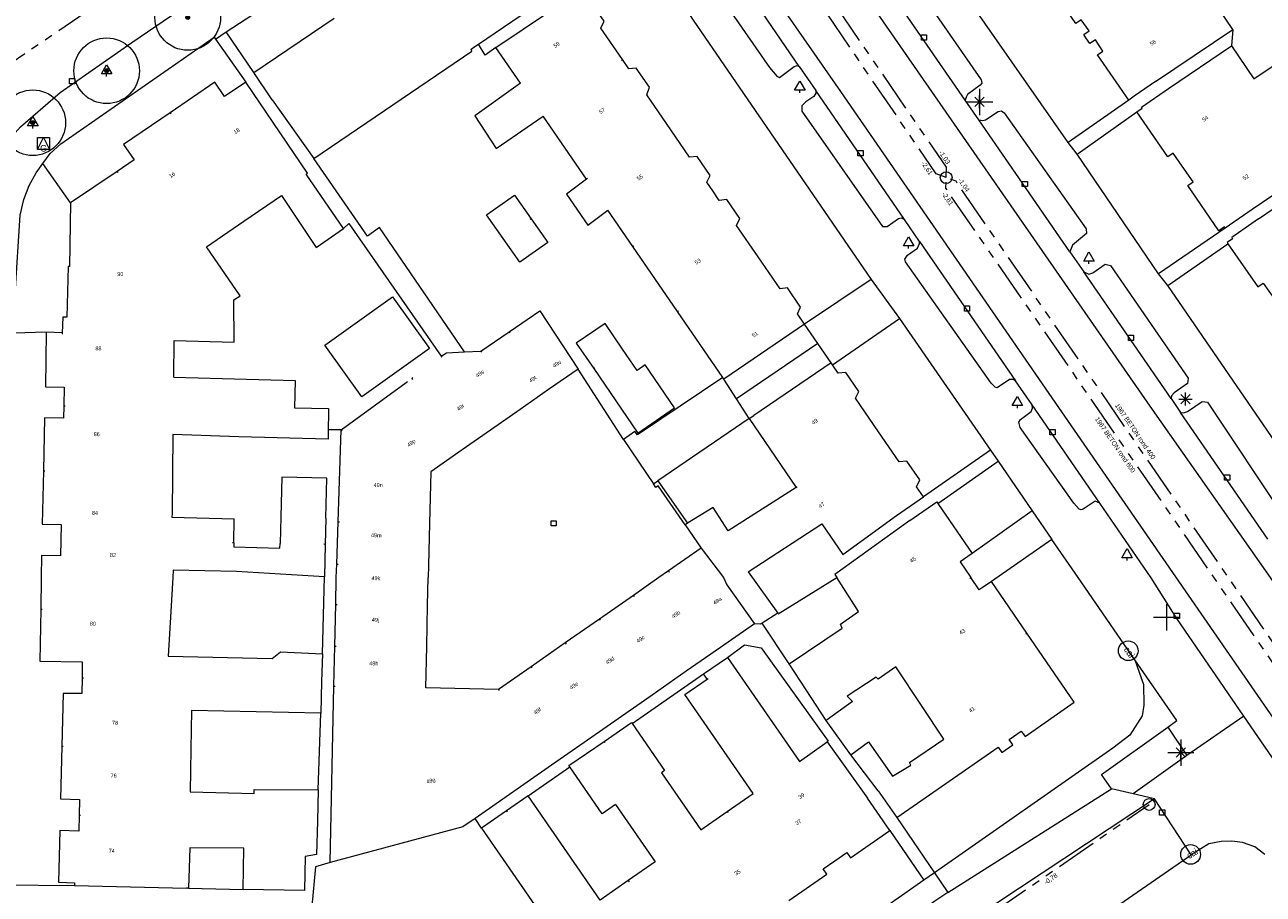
# Model space of a CAD drawing. Header units: millimetres. Extents: x 812 to 183790, y 13 to 580968.
# Tile 254 of 256: x 182790 to 182884, y 580476 to 580542. Entities that reach past the tile are written whole.
import ezdxf

# ---------------------------------------------------------------- set-up
doc = ezdxf.new("R2010")
doc.units = ezdxf.units.MM
doc.header["$LTSCALE"] = 5
for name, pattern in [('DGN1', [336.0003, 0, -336.0003]), ('DGN3', [672.0006, 448.0004, -224.0002]), ('PHANTOM2', [1.25, 0.625, -0.125, 0.125, -0.125, 0.125, -0.125])]:
    doc.linetypes.add(name, pattern=pattern)
for name, color, linetype, lineweight in [('000 BOB begin', 252, 'Continuous', 13), ('000 BOB eind', 252, 'Continuous', 13), ('000 Specificaties_S', 252, 'Continuous', 13), ('046 GEMENGD STELSEL', 252, 'PHANTOM2', 0), ('beheer openbare ruimte wegbeheer', 252, 'Continuous', 9), ('boom', 252, 'Continuous', 9), ('cai-kast', 252, 'Continuous', 9), ('gasput', 252, 'Continuous', 9), ('gebouw op maaiveld onder overbouw', 252, 'Continuous', 9), ('Hek overige scheiding', 252, 'Continuous', 9), ('hoofdgebouw', 252, 'Continuous', 9), ('huisnummerreeks BGT', 252, 'Continuous', 9), ('inspectie- rioolput', 252, 'Continuous', 9), ('kant muur breder dan 30cm', 252, 'Continuous', 9), ('kant verharding', 252, 'Continuous', 9), ('kolk', 252, 'Continuous', 9), ('lichtmast', 252, 'Continuous', 9), ('overbouw', 252, 'Continuous', 9), ('sluitlijn', 252, 'DGN3', 9), ('verkeersbord', 252, 'Continuous', 9)]:
    doc.layers.add(name, color=color, linetype=linetype, lineweight=lineweight)
for name, color, linetype, lineweight, true_color in [('dakrand', 1, 'Continuous', 0, 0xff0000), ('dakrand bijgebouw', 1, 'Continuous', 0, 0xff0000), ('scheidingsmuur', 1, 'DGN1', 13, 0xff0000)]:
    doc.layers.add(name, color=color, linetype=linetype, lineweight=lineweight, true_color=true_color)
doc.styles.add('Arial Narrow', font='Arial Narrow.shx')
doc.styles.add('Styledgn000', font='dgn000.shx')

# ---------------------------------------------------------------- blocks, each defined once
blk = doc.blocks.new('CAITR101')
at = {"layer": 'cai-kast', "color": 251, "linetype": 'Continuous', "lineweight": 0, "true_color": 0x696969}
blk.add_circle((0.02, 0.012), 0.75, dxfattribs=at)
at = {"layer": 'cai-kast', "color": 251, "linetype": 'Continuous', "lineweight": 0, "true_color": 0x696969, "insert": (0.136, 0.085), "char_height": 0.5, "attachment_point": 5, "rotation": 31.85227, "line_spacing_factor": 0.8, "style": 'Styledgn000'}
blk.add_mtext('{\\C251;cai}', dxfattribs=at)
blk = doc.blocks.new('BOOM1011')
at = {"layer": 'boom', "color": 251, "linetype": 'Continuous', "lineweight": 0, "true_color": 0x696969}
blk.add_line((0, -0.433), (0, -0.233), dxfattribs=at)
at = {"layer": 'boom', "color": 251, "linetype": 'Continuous', "lineweight": 0, "true_color": 0x696969, "flags": 128}
blk.add_lwpolyline([(-0.4, -0.233), (0, 0.467), (0.4, -0.233), (-0.4, -0.233)], dxfattribs=at)
blk = doc.blocks.new('BOOM1112')
at = {"layer": 'boom', "color": 251, "linetype": 'Continuous', "lineweight": 0, "true_color": 0x696969}
blk.add_line((0, -0.433), (0, -0.233), dxfattribs=at)
at = {"layer": 'boom', "color": 251, "linetype": 'Continuous', "lineweight": 0, "true_color": 0x696969, "flags": 128}
blk.add_lwpolyline([(-0.4, -0.233), (0, 0.467), (0.4, -0.233), (-0.4, -0.233)], dxfattribs=at)
blk = doc.blocks.new('BOOM1461')
at = {"layer": 'boom', "color": 251, "linetype": 'Continuous', "lineweight": 0, "true_color": 0x696969}
blk.add_line((0, -0.433), (0, -0.233), dxfattribs=at)
at = {"layer": 'boom', "color": 251, "linetype": 'Continuous', "lineweight": 0, "true_color": 0x696969, "flags": 128}
blk.add_lwpolyline([(-0.4, -0.233), (0, 0.467), (0.4, -0.233), (-0.4, -0.233)], dxfattribs=at)
blk = doc.blocks.new('BOOM1466')
at = {"layer": 'boom', "color": 251, "linetype": 'Continuous', "lineweight": 0, "true_color": 0x696969}
blk.add_line((0, -0.433), (0, -0.233), dxfattribs=at)
at = {"layer": 'boom', "color": 251, "linetype": 'Continuous', "lineweight": 0, "true_color": 0x696969, "flags": 128}
blk.add_lwpolyline([(-0.4, -0.233), (0, 0.467), (0.4, -0.233), (-0.4, -0.233)], dxfattribs=at)
blk = doc.blocks.new('SKOLK1850')
at = {"layer": 'kolk', "color": 251, "linetype": 'Continuous', "lineweight": 0, "true_color": 0x696969, "flags": 128}
blk.add_lwpolyline([(-0.2, 0.4), (0.2, 0.4), (0.2, 0), (-0.2, 0), (-0.2, 0.4)], dxfattribs=at)
blk = doc.blocks.new('VERKB131')
at = {"layer": 'verkeersbord', "color": 251, "linetype": 'Continuous', "lineweight": 0, "true_color": 0x696969}
for p, q in [((0, 1), (0, -1)), ((-1, 0), (1, 0))]:
    blk.add_line(p, q, dxfattribs=at)
blk = doc.blocks.new('SKOLK2302')
at = {"layer": 'kolk', "color": 251, "linetype": 'Continuous', "lineweight": 0, "true_color": 0x696969, "flags": 128}
blk.add_lwpolyline([(-0.2, 0.4), (0.2, 0.4), (0.2, 0), (-0.2, 0), (-0.2, 0.4)], dxfattribs=at)
blk = doc.blocks.new('SKOLK2499')
at = {"layer": 'kolk', "color": 251, "linetype": 'Continuous', "lineweight": 0, "true_color": 0x696969, "flags": 128}
blk.add_lwpolyline([(-0.2, 0.4), (0.2, 0.4), (0.2, 0), (-0.2, 0), (-0.2, 0.4)], dxfattribs=at)
blk = doc.blocks.new('SKOLK2536')
at = {"layer": 'kolk', "color": 251, "linetype": 'Continuous', "lineweight": 0, "true_color": 0x696969, "flags": 128}
blk.add_lwpolyline([(-0.2, 0.4), (0.2, 0.4), (0.2, 0), (-0.2, 0), (-0.2, 0.4)], dxfattribs=at)
blk = doc.blocks.new('VERKB182')
at = {"layer": 'verkeersbord', "color": 251, "linetype": 'Continuous', "lineweight": 0, "true_color": 0x696969}
for p, q in [((0, 1), (0, -1)), ((-1, 0), (1, 0))]:
    blk.add_line(p, q, dxfattribs=at)
blk = doc.blocks.new('SKOLK2630')
at = {"layer": 'kolk', "color": 251, "linetype": 'Continuous', "lineweight": 0, "true_color": 0x696969, "flags": 128}
blk.add_lwpolyline([(-0.2, 0.4), (0.2, 0.4), (0.2, 0), (-0.2, 0), (-0.2, 0.4)], dxfattribs=at)
blk = doc.blocks.new('LANTP1233')
at = {"layer": 'lichtmast', "color": 251, "linetype": 'Continuous', "lineweight": 0, "true_color": 0x696969}
for p, q in [((-0.5, 0), (0.5, 0.001)), ((0.354, -0.354), (-0.354, 0.354)), ((-0.354, -0.354), (0.354, 0.354)), ((0, -0.5), (0, 0.5))]:
    blk.add_line(p, q, dxfattribs=at)
blk = doc.blocks.new('SKOLK2918')
at = {"layer": 'kolk', "color": 251, "linetype": 'Continuous', "lineweight": 0, "true_color": 0x696969, "flags": 128}
blk.add_lwpolyline([(-0.2, 0.4), (0.2, 0.4), (0.2, 0), (-0.2, 0), (-0.2, 0.4)], dxfattribs=at)
blk = doc.blocks.new('GASPT154')
at = {"layer": 'gasput', "color": 251, "linetype": 'Continuous', "lineweight": 0, "true_color": 0x696969, "flags": 128}
for points in [[(-0.45, 0.45), (0.45, 0.45), (0.45, -0.45), (-0.45, -0.45), (-0.45, 0.45)], [(-0.45, -0.45), (0, 0.45), (0.45, -0.45)]]:
    blk.add_lwpolyline(points, dxfattribs=at)
at = {"layer": 'gasput', "color": 251, "linetype": 'Continuous', "lineweight": 0, "true_color": 0x696969, "insert": (0, -0.615), "char_height": 0.5, "attachment_point": 8, "line_spacing_factor": 0.8, "style": 'Styledgn000'}
blk.add_mtext('{\\C251;G}', dxfattribs=at)
blk = doc.blocks.new('LANTP1318')
at = {"layer": 'lichtmast', "color": 251, "linetype": 'Continuous', "lineweight": 0, "true_color": 0x696969}
for p, q in [((-0.5, 0), (0.5, 0.001)), ((0.354, -0.354), (-0.354, 0.354)), ((-0.354, -0.354), (0.354, 0.354)), ((0, -0.5), (0, 0.5))]:
    blk.add_line(p, q, dxfattribs=at)
blk = doc.blocks.new('VERKB242')
at = {"layer": 'verkeersbord', "color": 251, "linetype": 'Continuous', "lineweight": 0, "true_color": 0x696969}
for p, q in [((0, 1), (0, -1)), ((-1, 0), (1, 0))]:
    blk.add_line(p, q, dxfattribs=at)
blk = doc.blocks.new('BOOM2397')
at = {"layer": 'boom', "color": 251, "linetype": 'Continuous', "lineweight": 0, "true_color": 0x696969}
blk.add_line((0, -0.433), (0, -0.233), dxfattribs=at)
at = {"layer": 'boom', "color": 251, "linetype": 'Continuous', "lineweight": 0, "true_color": 0x696969, "flags": 128}
blk.add_lwpolyline([(-0.4, -0.233), (0, 0.467), (0.4, -0.233), (-0.4, -0.233)], dxfattribs=at)
blk = doc.blocks.new('BOOM2450')
at = {"layer": 'boom', "color": 251, "linetype": 'Continuous', "lineweight": 0, "true_color": 0x696969}
blk.add_line((0, -0.433), (0, -0.233), dxfattribs=at)
at = {"layer": 'boom', "color": 251, "linetype": 'Continuous', "lineweight": 0, "true_color": 0x696969, "flags": 128}
blk.add_lwpolyline([(-0.4, -0.233), (0, 0.467), (0.4, -0.233), (-0.4, -0.233)], dxfattribs=at)
blk = doc.blocks.new('LANTP1497')
at = {"layer": 'lichtmast', "color": 251, "linetype": 'Continuous', "lineweight": 0, "true_color": 0x696969}
for p, q in [((-0.5, 0), (0.5, 0.001)), ((0.354, -0.354), (-0.354, 0.354)), ((-0.354, -0.354), (0.354, 0.354)), ((0, -0.5), (0, 0.5))]:
    blk.add_line(p, q, dxfattribs=at)
blk = doc.blocks.new('RIOOLP1183')
at = {"layer": 'inspectie- rioolput', "color": 251, "linetype": 'Continuous', "lineweight": 0, "true_color": 0x696969}
blk.add_circle((0, 0), 0.9, dxfattribs=at)
blk = doc.blocks.new('SKOLK3843')
at = {"layer": 'kolk', "color": 251, "linetype": 'Continuous', "lineweight": 0, "true_color": 0x696969, "flags": 128}
blk.add_lwpolyline([(-0.2, 0.4), (0.2, 0.4), (0.2, 0), (-0.2, 0), (-0.2, 0.4)], dxfattribs=at)
blk = doc.blocks.new('RIOOLP1267')
at = {"layer": 'inspectie- rioolput', "color": 251, "linetype": 'Continuous', "lineweight": 0, "true_color": 0x696969}
blk.add_circle((0, 0), 0.9, dxfattribs=at)
blk = doc.blocks.new('CAITR274')
at = {"layer": 'cai-kast', "color": 251, "linetype": 'Continuous', "lineweight": 0, "true_color": 0x696969}
blk.add_circle((0.014, -0.019), 0.75, dxfattribs=at)
at = {"layer": 'cai-kast', "color": 251, "linetype": 'Continuous', "lineweight": 0, "true_color": 0x696969, "insert": (0.093, -0.13), "char_height": 0.5, "attachment_point": 5, "rotation": 305.48326, "line_spacing_factor": 0.8, "style": 'Styledgn000'}
blk.add_mtext('{\\C251;cai}', dxfattribs=at)
blk = doc.blocks.new('BOOM3636')
at = {"layer": 'boom', "color": 251, "linetype": 'Continuous', "lineweight": 0, "true_color": 0x696969}
blk.add_line((0, -0.433), (0, -0.233), dxfattribs=at)
at = {"layer": 'boom', "color": 251, "linetype": 'Continuous', "lineweight": 0, "true_color": 0x696969, "flags": 128}
blk.add_lwpolyline([(-0.4, -0.233), (0, 0.467), (0.4, -0.233), (-0.4, -0.233)], dxfattribs=at)
blk = doc.blocks.new('SKOLK4624')
at = {"layer": 'kolk', "color": 251, "linetype": 'Continuous', "lineweight": 0, "true_color": 0x696969, "flags": 128}
blk.add_lwpolyline([(-0.2, 0.4), (0.2, 0.4), (0.2, 0), (-0.2, 0), (-0.2, 0.4)], dxfattribs=at)
blk = doc.blocks.new('SKOLK4716')
at = {"layer": 'kolk', "color": 251, "linetype": 'Continuous', "lineweight": 0, "true_color": 0x696969, "flags": 128}
blk.add_lwpolyline([(-0.2, 0.4), (0.2, 0.4), (0.2, 0), (-0.2, 0), (-0.2, 0.4)], dxfattribs=at)
blk = doc.blocks.new('SKOLK4779')
at = {"layer": 'kolk', "color": 251, "linetype": 'Continuous', "lineweight": 0, "true_color": 0x696969, "flags": 128}
blk.add_lwpolyline([(-0.2, 0.4), (0.2, 0.4), (0.2, 0), (-0.2, 0), (-0.2, 0.4)], dxfattribs=at)
blk = doc.blocks.new('SKOLK4785')
at = {"layer": 'kolk', "color": 251, "linetype": 'Continuous', "lineweight": 0, "true_color": 0x696969, "flags": 128}
blk.add_lwpolyline([(-0.2, 0.4), (0.2, 0.4), (0.2, 0), (-0.2, 0), (-0.2, 0.4)], dxfattribs=at)
blk = doc.blocks.new('BOOM')
at = {"ltscale": 0.1}
h = blk.add_hatch(color=256, dxfattribs=at)
edge = h.paths.add_edge_path()
edge.add_arc((0, 0), 0.15, 0, 360)
for radius in [2.5, 0.045]:
    blk.add_circle((0, 0), radius)
blk.add_circle((0, 0), 0.15, dxfattribs=at)

msp = doc.modelspace()

# ---------------------------------------------------------------- linework, layer by layer
at = {"layer": '046 GEMENGD STELSEL', "flags": 128}
for points in [[(182860.145, 580530.479), (182859.385, 580530.756), (182833.917, 580568.092), (182833.863, 580568.935)], [(182860.145, 580530.479), (182860.163, 580531.263), (182834.634, 580568.573), (182833.863, 580568.935)], [(182782.161, 580534.676), (182808.279, 580552.36)], [(182887.448, 580490.772), (182886.697, 580491.103), (182860.118, 580529.663), (182860.145, 580530.479)], [(182887.448, 580490.772), (182887.441, 580491.587), (182860.895, 580530.198), (182860.145, 580530.479)], [(182837.932, 580456.638), (182875.61, 580482.713)]]:
    msp.add_lwpolyline(points, dxfattribs=at)
at = {"layer": 'beheer openbare ruimte wegbeheer', "color": 251, "lineweight": 0, "true_color": 0x696969, "flags": 128}
for points in [[(182895.241, 580484.895), (182884.852, 580500), (182875.696, 580513.061), (182840.466, 580563.866)], [(182890.432, 580481.575), (182867.99, 580514.035), (182852.119, 580537.037), (182842.516, 580550.854), (182835.815, 580560.655)]]:
    msp.add_lwpolyline(points, dxfattribs=at)
at = {"layer": 'beheer openbare ruimte wegbeheer', "color": 251, "lineweight": 0, "true_color": 0x696969}
for points in [[(182835.54, 580510.51), (182837.83, 580507.14)], [(182882.829, 580489.439), (182878.473, 580486.444)], [(182860.276, 580476.017), (182872.731, 580483.911)], [(182876.02, 580483.136), (182862.282, 580474.054)]]:
    msp.add_lwpolyline(points, dxfattribs=at)
at = {"layer": 'dakrand', "color": 251, "lineweight": 0, "true_color": 0x696969, "flags": 128}
for points in [[(182827.699, 580537.675), (182824.212, 580535.197), (182825.841, 580532.693), (182829.425, 580535.164)], [(182832.733, 580530.352), (182831.219, 580529.229), (182832.829, 580526.859), (182834.355, 580527.993)], [(182801.293, 580515.276), (182810.53, 580515.006), (182810.491, 580512.934), (182813.076, 580512.882), (182813.071, 580512.571)], [(182813.048, 580511.262), (182813.035, 580510.551), (182806.243, 580510.717)], [(182845.055, 580500.443), (182847.313, 580497.278), (182846.116, 580496.54)], [(182846.116, 580496.54), (182845.971, 580496.451), (182845.529, 580496.483)], [(182834.075, 580487.522), (182836.169, 580488.95), (182836.216, 580488.881)], [(182836.216, 580488.881), (182838.685, 580485.293), (182838.44, 580485.113)], [(182831.456, 580485.577), (182831.381, 580485.685), (182834.075, 580487.522)], [(182834.949, 580482.714), (182833.937, 580482.008), (182831.456, 580485.577)]]:
    msp.add_lwpolyline(points, dxfattribs=at)
at = {"layer": 'dakrand', "color": 251, "lineweight": 0, "true_color": 0x696969}
for points in [[(182812.135, 580525.163), (182814.21, 580526.6)], [(182813.071, 580512.571), (182813.048, 580511.262)]]:
    msp.add_lwpolyline(points, dxfattribs=at)
at = {"layer": 'dakrand bijgebouw', "color": 251, "lineweight": 0, "true_color": 0x696969, "flags": 128}
for points in [[(182826.374, 580525.838), (182825.106, 580527.64), (182827.24, 580529.142), (182828.508, 580527.341)], [(182828.508, 580527.341), (182829.776, 580525.54), (182827.642, 580524.037)], [(182815.615, 580513.774), (182812.796, 580517.704), (182817.948, 580521.399), (182820.767, 580517.468), (182815.615, 580513.774)], [(182835.477, 580517.417), (182834.143, 580519.366), (182831.958, 580517.869), (182833.286, 580515.929)], [(182836.649, 580511.017), (182839.445, 580512.931), (182837.2, 580516.21), (182836.589, 580515.792), (182835.477, 580517.417)]]:
    msp.add_lwpolyline(points, dxfattribs=at)
at = {"layer": 'dakrand bijgebouw', "color": 251, "lineweight": 0, "true_color": 0x696969}
for points in [[(182827.642, 580524.037), (182826.374, 580525.838)], [(182833.286, 580515.929), (182836.649, 580511.017)]]:
    msp.add_lwpolyline(points, dxfattribs=at)
at = {"layer": 'gebouw op maaiveld onder overbouw', "color": 251, "lineweight": 0, "true_color": 0x696969}
for points in [[(182849.35, 580519.3), (182843.204, 580515.12)], [(182851.37, 580516.36), (182845.48, 580512.35)], [(182845.134, 580512.123), (182845.48, 580512.35)]]:
    msp.add_lwpolyline(points, dxfattribs=at)
at = {"layer": 'Hek overige scheiding', "color": 251, "lineweight": 0, "true_color": 0x696969, "flags": 128}
msp.add_lwpolyline([(182825.823, 580540.404), (182825.004, 580539.802), (182824.502, 580540.651)], dxfattribs=at)
at = {"layer": 'Hek overige scheiding', "color": 251, "lineweight": 0, "true_color": 0x696969}
for points in [[(182793.42, 580528.56), (182791.31, 580531.557)], [(182791.56, 580518.7), (182789.105, 580518.629)], [(182847.338, 580497.244), (182851.818, 580499.999)]]:
    msp.add_lwpolyline(points, dxfattribs=at)
at = {"layer": 'hoofdgebouw', "color": 251, "lineweight": 0, "true_color": 0x696969, "flags": 128}
for points in [[(182881.979, 580541.764), (182880.33, 580544.217), (182882.294, 580545.538), (182882.093, 580545.836), (182886.23, 580548.618), (182884.882, 580550.622)], [(182870.792, 580541.128), (182870.62, 580541.38), (182871.03, 580541.66), (182870.44, 580542.51), (182870.03, 580542.23), (182867.702, 580545.625)], [(182835.472, 580539.469), (182833.82, 580541.87), (182834.08, 580542.39), (182833.08, 580543.83), (182832.51, 580543.78), (182831.97, 580544.56), (182829.91, 580543.14)], [(182881.894, 580540.52), (182883.598, 580537.992), (182889.716, 580542.118)], [(182817.976, 580536.027), (182823.989, 580540.115), (182823.939, 580540.267), (182824.221, 580540.459)], [(182874.05, 580536.39), (182871.68, 580539.83), (182872.09, 580540.11), (182871.51, 580540.97), (182871.09, 580540.69), (182870.792, 580541.128)], [(182838.836, 580534.595), (182837.32, 580536.78), (182837.53, 580537.37), (182836.53, 580538.82), (182835.96, 580538.76), (182835.472, 580539.469)], [(182806.76, 580537.75), (182805.15, 580536.65), (182804.41, 580537.74), (182801.006, 580535.418)], [(182814.21, 580526.6), (182811.38, 580530.75), (182811.48, 580530.82), (182806.76, 580537.75)], [(182876.1, 580537.81), (182874.46, 580536.68), (182874.05, 580536.39)], [(182892.817, 580538.058), (182886.547, 580533.83), (182888.257, 580531.295), (182883.46, 580528.06)], [(182874.68, 580535.48), (182875.09, 580535.76), (182875.03, 580535.85), (182877.09, 580537.28)], [(182878.138, 580531.354), (182877.45, 580532.35), (182877.04, 580532.06), (182874.68, 580535.48)], [(182801.006, 580535.418), (182797.46, 580533), (182798.25, 580531.82), (182796.965, 580530.953)], [(182842.358, 580529.464), (182841.9, 580530.14), (182842.15, 580530.65), (182841.16, 580532.09), (182840.59, 580532.04), (182838.836, 580534.595)], [(182883.95, 580527.34), (182888.71, 580530.587), (182890.412, 580528.092), (182896.417, 580532.188)], [(182881.4, 580526.63), (182881.34, 580526.72), (182880.93, 580526.43), (182878.55, 580529.87), (182878.97, 580530.15), (182878.138, 580531.354)], [(182806.615, 580527.15), (182809.497, 580529.117), (182812.135, 580525.163)], [(182845.815, 580524.44), (182844.17, 580526.84), (182844.42, 580527.35), (182843.43, 580528.8), (182842.85, 580528.74), (182842.358, 580529.464)], [(182793.42, 580528.56), (182793.33, 580523.7), (182793.22, 580523.7), (182793.14, 580519.84), (182792.82, 580519.84), (182792.78, 580518.66)], [(182805.87, 580521.177), (182806.331, 580521.478), (182803.766, 580525.205), (182806.615, 580527.15)], [(182883.95, 580527.34), (182881.9, 580525.91), (182881.96, 580525.82), (182881.55, 580525.54), (182881.619, 580525.441)], [(182881.619, 580525.441), (182883.9, 580522.16), (182884.31, 580522.44), (182885.167, 580521.215)], [(182849.35, 580519.3), (182848.8, 580520.1), (182849.05, 580520.61), (182848.06, 580522.07), (182847.48, 580522.01), (182845.815, 580524.44)], [(182801.316, 580518.067), (182805.895, 580517.928), (182805.87, 580521.177)], [(182826.827, 580518.733), (182829.171, 580520.326), (182832.09, 580515.89)], [(182791.56, 580518.7), (182791.5, 580514.53), (182792.93, 580514.5), (182792.894, 580513.096)], [(182821.662, 580516.885), (182822.071, 580517.135), (182823.427, 580517.203)], [(182854.995, 580511.107), (182853.23, 580513.67), (182853.48, 580514.18), (182852.49, 580515.62), (182851.92, 580515.57), (182851.474, 580516.211)], [(182792.894, 580513.096), (182792.87, 580512.14), (182791.44, 580512.17), (182791.351, 580508.139)], [(182858.41, 580506.15), (182857.88, 580506.92), (182858.13, 580507.44), (182857.14, 580508.87), (182856.57, 580508.82), (182854.995, 580511.107)], [(182806.243, 580510.717), (182801.207, 580510.911), (182801.183, 580507.921)], [(182791.351, 580508.139), (182791.26, 580504.06), (182792.7, 580504.04), (182792.675, 580502.85)], [(182848.704, 580506.866), (182843.538, 580503.558), (182842.382, 580505.344), (182840.438, 580504.142)], [(182857.37, 580504.36), (182859.43, 580505.77), (182859.508, 580505.656)], [(182845.055, 580500.443), (182850.667, 580504.108), (182852.276, 580501.76), (182856.35, 580504.73)], [(182857.37, 580504.36), (182851.653, 580500.242), (182851.818, 580499.999)], [(182792.675, 580502.85), (182792.65, 580501.65), (182791.21, 580501.68), (182791.18, 580499.999)], [(182862.13, 580501.83), (182861.21, 580501.2), (182862.027, 580499.999)], [(182812.772, 580500.054), (182806.058, 580500.465), (182801.224, 580500.556), (182801.203, 580499.999)], [(182843.161, 580499.999), (182843.434, 580499.444), (182845.529, 580496.483)], [(182848.167, 580493.423), (182852.225, 580496.155), (182852.077, 580496.462), (182853.465, 580497.406), (182851.818, 580499.999)], [(182863.59, 580499.71), (182862.66, 580499.07), (182862.027, 580499.999)], [(182791.139, 580497.605), (182791.07, 580493.63), (182794.31, 580493.57), (182794.29, 580492.364)], [(182801.055, 580497.42), (182800.86, 580494.015), (182808.785, 580493.84), (182809.403, 580494.338), (182812.602, 580494.186)], [(182856.38, 580481.71), (182864.11, 580487.09), (182864.39, 580486.67), (182865.22, 580487.25), (182864.94, 580487.66), (182865.86, 580488.31), (182866.15, 580487.9), (182869.9, 580490.5), (182866.298, 580495.757)], [(182843.479, 580493.92), (182848.964, 580485.99), (182851.081, 580487.497)], [(182858.262, 580490.251), (182856.295, 580493.194), (182854.958, 580492.249), (182854.808, 580492.404), (182852.6, 580490.965), (182853, 580490.552), (182850.995, 580489.11)], [(182794.29, 580492.364), (182794.27, 580491.16), (182792.85, 580491.18), (182792.755, 580487.16)], [(182843.465, 580482.181), (182845.437, 580483.545), (182840.223, 580491.083), (182841.931, 580492.265)], [(182852.885, 580486.488), (182854.222, 580487.483), (182856.061, 580484.862), (182857.447, 580485.704), (182857.348, 580485.909), (182859.969, 580487.698), (182858.262, 580490.251)], [(182812.48, 580489.665), (182802.624, 580489.871), (182802.577, 580486.928)], [(182792.755, 580487.16), (182792.66, 580483.14), (182794.1, 580483.1), (182794.07, 580481.895)], [(182802.577, 580486.928), (182802.525, 580483.671), (182807.402, 580483.544), (182807.407, 580483.849), (182812.286, 580483.823)], [(182838.44, 580485.113), (182841.438, 580480.779), (182843.465, 580482.181)], [(182835.917, 580476.91), (182833.776, 580475.429), (182828.281, 580483.372)], [(182834.949, 580482.714), (182837.978, 580478.335), (182835.917, 580476.91)], [(182794.07, 580481.895), (182794.04, 580480.69), (182792.6, 580480.72), (182792.5, 580476.78), (182793.72, 580476.75), (182793.71, 580476.54)], [(182812.224, 580481.443), (182812.157, 580478.895), (182811.291, 580478.756), (182811.25, 580476.164), (182806.575, 580476.238)], [(182824.244, 580481.644), (182823.318, 580480.998), (182813.201, 580478.295)], [(182824.727, 580480.913), (182830.191, 580473.014), (182828.601, 580471.914)], [(182851.67, 580478.43), (182852.58, 580479.06), (182852.86, 580478.65), (182855.86, 580480.73)], [(182806.575, 580476.238), (182806.625, 580479.388), (182802.509, 580479.402), (182802.41, 580476.327)], [(182848.164, 580475.389), (182851.05, 580477.39), (182850.76, 580477.8), (182851.67, 580478.43)]]:
    msp.add_lwpolyline(points, dxfattribs=at)
at = {"layer": 'hoofdgebouw', "color": 251, "lineweight": 0, "true_color": 0x696969}
for points in [[(182824.502, 580540.651), (182829.67, 580544.18)], [(182825.823, 580540.404), (182829.91, 580543.14)], [(182807.39, 580538.48), (182813.492, 580542.622)], [(182876.1, 580537.81), (182881.979, 580541.764)], [(182824.221, 580540.459), (182824.502, 580540.651)], [(182827.699, 580537.675), (182825.823, 580540.404)], [(182877.09, 580537.28), (182881.894, 580540.52)], [(182808.79, 580536.41), (182807.39, 580538.48)], [(182808.79, 580536.41), (182811.963, 580531.939)], [(182811.963, 580531.939), (182817.976, 580536.027)], [(182832.721, 580530.369), (182829.425, 580535.164)], [(182796.965, 580530.953), (182793.42, 580528.56)], [(182832.733, 580530.352), (182832.721, 580530.369)], [(182836.252, 580525.233), (182834.355, 580527.993)], [(182883.46, 580528.06), (182881.4, 580526.63)], [(182839.667, 580520.264), (182836.252, 580525.233)], [(182843.124, 580515.236), (182839.667, 580520.264)], [(182792.78, 580518.66), (182791.56, 580518.7)], [(182824.668, 580517.266), (182826.827, 580518.733)], [(182801.293, 580515.276), (182801.316, 580518.067)], [(182823.427, 580517.203), (182824.668, 580517.266)], [(182832.09, 580515.89), (182829.848, 580514.325)], [(182851.474, 580516.211), (182851.37, 580516.36)], [(182814.034, 580511.262), (182818.999, 580514.876)], [(182843.204, 580515.12), (182843.124, 580515.236)], [(182829.848, 580514.325), (182827.68, 580512.811)], [(182827.68, 580512.811), (182825.427, 580511.238)], [(182845.134, 580512.123), (182848.704, 580506.866)], [(182813.804, 580504.246), (182814.034, 580511.262)], [(182825.427, 580511.238), (182823.26, 580509.725)], [(182823.26, 580509.725), (182820.86, 580508.05)], [(182801.183, 580507.921), (182801.158, 580504.871)], [(182809.508, 580507.645), (182809.449, 580504.623)], [(182812.937, 580507.578), (182809.508, 580507.645)], [(182812.859, 580504.521), (182812.937, 580507.578)], [(182820.86, 580508.05), (182820.77, 580504.155)], [(182856.35, 580504.73), (182858.41, 580506.15)], [(182859.508, 580505.656), (182862.13, 580501.83)], [(182801.158, 580504.871), (182801.135, 580504.605)], [(182801.135, 580504.605), (182805.892, 580504.478)], [(182805.863, 580502.643), (182805.892, 580504.478)], [(182809.449, 580504.623), (182809.376, 580502.588)], [(182812.859, 580504.521), (182812.82, 580502.534)], [(182813.699, 580501.033), (182813.804, 580504.246)], [(182820.77, 580504.155), (182820.695, 580500.929)], [(182840.438, 580504.142), (182840.248, 580504.025)], [(182840.248, 580504.025), (182841.48, 580502.25)], [(182805.863, 580502.643), (182805.858, 580502.339)], [(182809.367, 580502.235), (182809.376, 580502.588)], [(182812.82, 580502.534), (182812.772, 580500.054)], [(182805.858, 580502.339), (182809.367, 580502.235)], [(182841.48, 580502.25), (182838.983, 580500.508)], [(182841.48, 580502.25), (182843.161, 580499.999)], [(182813.665, 580499.999), (182813.699, 580501.033)], [(182820.695, 580500.929), (182820.674, 580499.999)], [(182791.18, 580499.999), (182791.139, 580497.605)], [(182801.203, 580499.999), (182801.055, 580497.42)], [(182813.621, 580497.943), (182813.665, 580499.999)], [(182820.626, 580497.904), (182820.674, 580499.999)], [(182838.253, 580499.999), (182836.308, 580498.642)], [(182838.983, 580500.508), (182838.253, 580499.999)], [(182866.298, 580495.757), (182863.59, 580499.71)], [(182813.553, 580494.767), (182813.621, 580497.943)], [(182820.553, 580494.754), (182820.626, 580497.904)], [(182836.308, 580498.642), (182833.712, 580496.83)], [(182833.712, 580496.83), (182831.117, 580495.019)], [(182845.529, 580496.483), (182842.933, 580494.673)], [(182831.117, 580495.019), (182828.521, 580493.208)], [(182812.602, 580494.186), (182812.545, 580492.087)], [(182813.488, 580491.731), (182813.553, 580494.767)], [(182820.48, 580491.6), (182820.553, 580494.754)], [(182842.933, 580494.673), (182840.336, 580492.863)], [(182828.521, 580493.208), (182826.03, 580491.47)], [(182841.658, 580492.66), (182843.479, 580493.92)], [(182849.467, 580491.44), (182848.167, 580493.423)], [(182812.545, 580492.087), (182812.48, 580489.665)], [(182840.336, 580492.863), (182837.74, 580491.053)], [(182841.931, 580492.265), (182841.658, 580492.66)], [(182813.201, 580478.295), (182813.488, 580491.731)], [(182826.03, 580491.47), (182820.48, 580491.6)], [(182850.995, 580489.11), (182849.467, 580491.44)], [(182837.74, 580491.053), (182835.144, 580489.243)], [(182835.144, 580489.243), (182832.547, 580487.432)], [(182832.547, 580487.432), (182830.056, 580485.696)], [(182851.081, 580487.497), (182854.14, 580483.2)], [(182854.95, 580483.76), (182852.885, 580486.488)], [(182830.056, 580485.696), (182824.244, 580481.644)], [(182812.286, 580483.823), (182812.224, 580481.443)], [(182854.95, 580483.76), (182856.38, 580481.71)], [(182828.281, 580483.372), (182826.634, 580482.232)], [(182855.86, 580480.73), (182854.14, 580483.2)], [(182826.634, 580482.232), (182824.727, 580480.913)], [(182793.71, 580476.54), (182802.26, 580476.33)], [(182802.41, 580476.327), (182802.26, 580476.33)]]:
    msp.add_lwpolyline(points, dxfattribs=at)
at = {"layer": 'kant muur breder dan 30cm', "color": 251, "lineweight": 0, "true_color": 0x696969}
for points in [[(182837.83, 580507.14), (182838.18, 580507.38)], [(182838.18, 580507.38), (182840.438, 580504.142)]]:
    msp.add_lwpolyline(points, dxfattribs=at)
at = {"layer": 'kant muur breder dan 30cm', "color": 251, "lineweight": 0, "true_color": 0x696969, "flags": 128}
msp.add_lwpolyline([(182840.248, 580504.025), (182838.19, 580506.99), (182838.02, 580506.87), (182837.83, 580507.14)], dxfattribs=at)
at = {"layer": 'kant verharding', "color": 251, "lineweight": 0, "true_color": 0x696969, "flags": 128}
for points in [[(182782.779, 580439.034), (182784.07, 580452.013), (182784.872, 580487.839), (182785.069, 580499.999), (182785.762, 580526.52), (182786.136, 580528.7), (182786.659, 580530.523), (182787.332, 580531.837), (182789.591, 580534.357), (182792.615, 580536.972), (182798.091, 580540.784), (182820.367, 580555.962), (182828.02, 580561.2), (182823.458, 580567.824), (182819.617, 580565.189), (182787.22, 580543.053, 0.020243), (182784.831, 580541.349, 0.019628), (182782.671, 580539.539)], [(182846.924, 580557.651, 0.361858), (182847.584, 580557.516), (182848.763, 580558.297), (182848.772, 580558.526), (182848.106, 580559.586), (182847.181, 580560.921), (182845.544, 580559.771), (182846.924, 580557.651), (182854.219, 580547.08, -0.315102), (182854.523, 580547.696), (182855.568, 580548.417), (182856.593, 580546.928), (182862.799, 580537.917), (182862.848, 580537.663), (182862.745, 580537.512), (182861.772, 580536.809), (182861.669, 580536.607), (182861.593, 580536.387), (182855.072, 580545.842), (182855.055, 580545.867), (182854.884, 580546.115, 0.305389), (182855.549, 580546.208), (182856.593, 580546.928)]]:
    msp.add_lwpolyline(points, format="xyb", dxfattribs=at)
for points in [[(182835.413, 580558.622), (182834.595, 580559.814), (182830.381, 580558.054), (182834.47, 580552.363), (182840.852, 580542.463), (182854.431, 580522.707), (182849.35, 580519.3)], [(182839.74, 580551.809), (182838.365, 580550.833), (182840.608, 580547.619), (182846.675, 580538.862), (182847.229, 580538.198), (182847.432, 580538.094), (182848.559, 580538.948), (182848.776, 580539.013), (182848.939, 580538.952), (182842.305, 580548.679), (182841.214, 580550.279), (182840.191, 580551.751), (182836.094, 580557.649), (182835.413, 580558.622), (182835.144, 580558.416), (182839.74, 580551.809), (182839.929, 580551.569), (182840.018, 580551.631), (182841.796, 580549.134), (182841.614, 580548.296)], [(182807.39, 580538.48), (182805.273, 580541.588), (182810.85, 580545.248), (182821.495, 580552.572), (182823.37, 580549.77)], [(182903.86, 580518.32), (182908.488, 580511.755), (182896.257, 580503.277), (182894.825, 580502.425), (182894.11, 580502.177), (182893.193, 580502.033), (182892.227, 580502.091), (182891.415, 580502.352), (182890.604, 580502.765), (182889.997, 580503.227), (182889.392, 580503.993), (182886.93, 580507.82), (182877.023, 580522.267), (182876.317, 580523.136), (182870.132, 580532.273), (182869.427, 580533.142), (182859.92, 580546.824)], [(182787.005, 580444.535), (182787.23, 580447.087), (182787.311, 580448.009), (182787.257, 580448.647), (182787.642, 580457.943), (182788.175, 580475.421), (182788.211, 580476.591), (182788.109, 580476.592), (182788.622, 580499.999), (182789.105, 580518.629), (182789.182, 580521.619), (182789.587, 580527.606), (182789.852, 580528.822), (182790.267, 580529.884), (182790.784, 580530.844), (182791.31, 580531.557), (182791.865, 580532.308), (182792.685, 580533.062), (182804.354, 580541.19), (182804.469, 580541.026), (182806.76, 580537.75)], [(182848.939, 580538.952), (182850.202, 580537.113), (182850.198, 580536.92), (182850.067, 580536.651), (182849.453, 580536.25), (182849.145, 580535.948), (182849.142, 580535.542), (182855.278, 580526.761), (182855.635, 580526.758), (182856.505, 580527.36), (182856.709, 580527.409), (182856.962, 580527.28), (182850.202, 580537.113)], [(182823.427, 580517.203), (182816.958, 580526.67), (182816.037, 580526.017), (182811.963, 580531.939)], [(182814.21, 580526.6), (182814.62, 580526.994), (182821.662, 580516.885)], [(182888.941, 580480.549), (182882.829, 580489.439), (182877.712, 580496.881), (182875.763, 580499.994), (182871.854, 580505.668), (182871.494, 580505.815), (182870.573, 580505.214), (182870.42, 580505.164), (182870.268, 580505.216), (182869.865, 580505.676), (182865.79, 580511.446), (182865.691, 580511.853), (182865.795, 580512.055), (182866.614, 580512.657), (182866.718, 580512.91), (182866.696, 580513.153), (182865.42, 580515.005), (182865.26, 580515.105), (182864.963, 580515.088), (182864.033, 580514.455), (182863.881, 580514.507), (182863.578, 580514.814), (182857.038, 580524.056), (182856.988, 580524.259), (182857.194, 580524.562), (182857.962, 580525.114), (182858.118, 580525.468), (182858.119, 580525.601), (182865.42, 580515.005)], [(182869.566, 580524.824), (182870.621, 580523.293), (182871.025, 580523.129), (182871.331, 580523.228), (182872.252, 580523.88), (182872.658, 580523.775), (182878.593, 580515.198), (182878.539, 580514.793), (182877.516, 580514.091), (182877.31, 580513.838), (182877.278, 580513.636), (182878.003, 580512.583)], [(182843.124, 580515.236), (182836.625, 580510.874), (182836.424, 580511.129), (182835.54, 580510.51), (182832.09, 580515.89)], [(182884.665, 580502.919), (182878.003, 580512.583), (182878.216, 580512.562), (182878.522, 580512.661), (182879.648, 580513.413), (182880.054, 580513.359), (182885.987, 580504.478)], [(182874.518, 580493.743), (182870.211, 580500), (182868.202, 580502.913), (182863.59, 580499.71)], [(182843.479, 580493.92), (182844.786, 580494.871), (182846.052, 580494.643), (182851.148, 580487.529), (182851.081, 580487.497)], [(182884.426, 580478.907), (182883.674, 580479.481), (182882.715, 580479.804), (182881.904, 580479.922), (182881.09, 580479.887), (182880.171, 580479.701), (182878.811, 580478.872), (182876.02, 580483.136), (182874.382, 580483.522), (182872.731, 580483.911), (182871.99, 580484.993), (182877.022, 580488.607), (182877.712, 580489.103), (182874.518, 580493.743), (182875.174, 580491.846), (182875.194, 580490.269), (182875.076, 580489.458), (182874.133, 580488.002), (182872.842, 580487.01), (182859.253, 580477.512), (182858.448, 580476.95), (182853.517, 580473.503)], [(182856.38, 580481.71), (182859.253, 580477.512), (182860.276, 580476.017), (182859.289, 580475.337), (182858.466, 580474.771), (182841.675, 580463.207), (182840.077, 580462.069), (182838.42, 580460.474), (182836.026, 580457.622), (182835.286, 580456.162), (182834.314, 580453.283), (182834.141, 580452.219), (182834.038, 580449.577), (182833.929, 580441.394), (182832.689, 580440.351), (182832.18, 580440.309)], [(182813.201, 580478.295), (182812.076, 580477.961), (182811.814, 580474.966), (182803.984, 580475.049)]]:
    msp.add_lwpolyline(points, dxfattribs=at)
at = {"layer": 'kant verharding', "color": 251, "lineweight": 0, "true_color": 0x696969}
for points in [[(182862.631, 580534.882), (182861.593, 580536.387)], [(182874.05, 580536.39), (182869.427, 580533.142)], [(182870.132, 580532.273), (182874.68, 580535.48)], [(182858.119, 580525.601), (182856.962, 580527.28)], [(182881.4, 580526.63), (182876.317, 580523.136)], [(182877.023, 580522.267), (182881.619, 580525.441)], [(182877.278, 580513.636), (182870.621, 580523.293)], [(182854.431, 580522.707), (182856.595, 580519.745)], [(182851.474, 580516.211), (182856.595, 580519.745), (182863.522, 580509.7), (182858.41, 580506.15)], [(182871.854, 580505.668), (182866.696, 580513.153)], [(182845.134, 580512.123), (182838.18, 580507.38)], [(182863.522, 580509.7), (182864.099, 580508.864)], [(182859.508, 580505.656), (182864.099, 580508.864), (182866.708, 580505.08), (182862.13, 580501.83)], [(182866.708, 580505.08), (182868.202, 580502.913)], [(182812.602, 580494.186), (182812.772, 580500.054)], [(182848.167, 580493.423), (182846.116, 580496.54)], [(182836.216, 580488.881), (182841.658, 580492.66)], [(182812.286, 580483.823), (182812.48, 580489.665)], [(182852.885, 580486.488), (182850.995, 580489.11)], [(182877.022, 580488.607), (182878.473, 580486.444), (182874.382, 580483.522)], [(182828.281, 580483.372), (182831.456, 580485.577)], [(182824.727, 580480.913), (182824.244, 580481.644)], [(182855.86, 580480.73), (182858.448, 580476.95)], [(182866.552, 580470.385), (182878.811, 580478.872)], [(182788.211, 580476.591), (182793.71, 580476.54)], [(182802.41, 580476.327), (182806.575, 580476.238)]]:
    msp.add_lwpolyline(points, dxfattribs=at)
at = {"layer": 'kant verharding', "color": 251, "lineweight": 0, "true_color": 0x696969, "flags": 128}
msp.add_lwpolyline([(182869.566, 580524.824), (182862.631, 580534.882), (182862.927, 580534.82), (182863.131, 580534.869), (182864.103, 580535.521), (182864.358, 580535.569), (182864.56, 580535.415), (182870.798, 580526.582), (182870.846, 580526.227), (182869.77, 580525.322)], close=True, dxfattribs=at)
at = {"layer": 'overbouw', "color": 251, "lineweight": 0, "true_color": 0x696969}
for points in [[(182850.362, 580517.827), (182849.35, 580519.3)], [(182850.362, 580517.827), (182844.171, 580513.618)], [(182851.37, 580516.36), (182850.362, 580517.827)], [(182844.171, 580513.618), (182843.204, 580515.12)], [(182845.134, 580512.123), (182844.171, 580513.618)]]:
    msp.add_lwpolyline(points, dxfattribs=at)
at = {"layer": 'scheidingsmuur', "color": 251, "lineweight": 0, "ltscale": 0.1, "true_color": 0x696969}
for points in [[(182880.594, 580547.826), (182870.792, 580541.128)], [(182891.269, 580540.353), (182878.138, 580531.354)], [(182801.006, 580535.418), (182806.615, 580527.15)], [(182832.721, 580530.369), (182838.836, 580534.595)], [(182836.252, 580525.233), (182842.358, 580529.464)], [(182828.508, 580527.341), (182826.374, 580525.838)], [(182839.667, 580520.264), (182845.815, 580524.44)], [(182826.827, 580518.733), (182829.848, 580514.325)], [(182819.411, 580515.179), (182821.662, 580516.885)], [(182821.662, 580516.885), (182825.427, 580511.238)], [(182824.668, 580517.266), (182827.68, 580512.811)], [(182833.286, 580515.929), (182835.477, 580517.417)], [(182818.999, 580514.876), (182819.411, 580515.179)], [(182819.411, 580515.179), (182823.26, 580509.725)], [(182792.894, 580513.096), (182813.071, 580512.571)], [(182814.034, 580511.262), (182820.86, 580508.05)], [(182848.704, 580506.866), (182854.995, 580511.107)], [(182791.351, 580508.139), (182801.183, 580507.921)], [(182813.804, 580504.246), (182820.77, 580504.155)], [(182805.863, 580502.643), (182792.675, 580502.85)], [(182812.82, 580502.534), (182809.376, 580502.588)], [(182813.699, 580501.033), (182820.695, 580500.929)], [(182838.983, 580500.508), (182842.933, 580494.673)], [(182862.027, 580499.999), (182849.467, 580491.44)], [(182813.621, 580497.943), (182820.626, 580497.904)], [(182836.308, 580498.642), (182840.336, 580492.863)], [(182791.139, 580497.605), (182801.055, 580497.42)], [(182833.712, 580496.83), (182837.74, 580491.053)], [(182831.117, 580495.019), (182835.144, 580489.243)], [(182866.298, 580495.757), (182858.262, 580490.251)], [(182813.553, 580494.767), (182820.553, 580494.754)], [(182828.521, 580493.208), (182832.547, 580487.432)], [(182794.29, 580492.364), (182812.545, 580492.087)], [(182813.488, 580491.731), (182820.48, 580491.6)], [(182826.03, 580491.47), (182830.056, 580485.696)], [(182834.075, 580487.522), (182844.105, 580473.18)], [(182792.755, 580487.16), (182802.577, 580486.928)], [(182794.07, 580481.895), (182812.224, 580481.443)], [(182826.634, 580482.232), (182836.556, 580467.935)], [(182843.465, 580482.181), (182848.164, 580475.389)], [(182835.917, 580476.91), (182840.604, 580470.139)]]:
    msp.add_lwpolyline(points, dxfattribs=at)
at = {"layer": 'scheidingsmuur', "color": 251, "lineweight": 0, "ltscale": 0.1, "true_color": 0x696969, "flags": 128}
for points in [[(182835.472, 580539.469), (182829.367, 580535.248), (182829.425, 580535.164)], [(182796.965, 580530.953), (182802.783, 580522.549), (182804.295, 580522.511), (182805.26, 580521.164), (182805.87, 580521.177)], [(182792.78, 580518.66), (182792.778, 580518.612), (182801.323, 580518.453), (182801.316, 580518.067)], [(182841.931, 580492.265), (182842.04, 580492.34), (182851.67, 580478.43)]]:
    msp.add_lwpolyline(points, dxfattribs=at)
at = {"layer": 'sluitlijn', "color": 251, "lineweight": 0, "true_color": 0x696969}
for points in [[(182804.469, 580541.026), (182805.273, 580541.588)], [(182881.979, 580541.764), (182881.894, 580540.52)], [(182814.034, 580511.262), (182813.048, 580511.262)]]:
    msp.add_lwpolyline(points, dxfattribs=at)

# ---------------------------------------------------------------- block references
at = {"color": 251, "linetype": 'Continuous', "lineweight": 0, "true_color": 0x696969}
for name, p in [('SKOLK4779', (182858.45, 580540.946)), ('BOOM1461', (182796.166, 580538.617)), ('SKOLK1850', (182793.538, 580537.628)), ('BOOM1011', (182848.994, 580537.367)), ('VERKB242', (182862.686, 580536.242)), ('LANTP1318', (182862.686, 580536.242)), ('BOOM3636', (182790.535, 580534.662)), ('GASPT154', (182791.358, 580533.075)), ('SKOLK2499', (182853.617, 580532.14)), ('SKOLK2302', (182866.144, 580529.789)), ('BOOM1466', (182857.282, 580525.509)), ('BOOM1112', (182871.021, 580524.347)), ('SKOLK3843', (182861.732, 580520.307)), ('SKOLK4716', (182874.227, 580518.063)), ('BOOM2450', (182865.57, 580513.344)), ('LANTP1497', (182878.376, 580513.606)), ('SKOLK2630', (182868.239, 580510.884)), ('SKOLK4785', (182881.555, 580507.431)), ('SKOLK2918', (182830.233, 580503.932)), ('BOOM2397', (182873.924, 580501.741)), ('VERKB182', (182876.938, 580496.976)), ('SKOLK2536', (182877.712, 580496.881)), ('CAITR274', (182874.003, 580494.44)), ('VERKB131', (182878.028, 580486.664)), ('LANTP1233', (182878.028, 580486.664)), ('SKOLK4624', (182876.606, 580481.892)), ('CAITR101', (182878.751, 580478.891))]:
    msp.add_blockref(name, p, dxfattribs=at)
at = {"color": 251, "linetype": 'Continuous', "lineweight": 0, "true_color": 0x696969, "xscale": 0.5, "yscale": 0.5}
for name, p in [('RIOOLP1267', (182860.145, 580530.479)), ('RIOOLP1183', (182875.61, 580482.713))]:
    msp.add_blockref(name, p, dxfattribs=at)
at = {"layer": 'boom'}
for p in [(182802.346, 580542.683), (182796.166, 580538.617), (182790.535, 580534.662)]:
    msp.add_blockref('BOOM', p, dxfattribs=at)

# ---------------------------------------------------------------- texts
at = {"layer": '000 BOB begin', "char_height": 0.36, "attachment_point": 5, "rotation": 304.42309, "line_spacing_factor": 0.6, "style": 'Arial Narrow'}
for s, insert in [('-1,03', (182859.991, 580532.007)), ('-2,61', (182858.661, 580531.181))]:
    msp.add_mtext(s, dxfattribs=dict(at, insert=insert))
at = {"layer": '000 BOB eind', "char_height": 0.36, "attachment_point": 5, "line_spacing_factor": 0.6, "style": 'Arial Narrow'}
for s, insert, rotation in [('-1,04', (182861.468, 580529.903), 304.42309), ('-2,61', (182860.224, 580528.852), 304.42309), ('-0,78', (182868.127, 580477.024), 34.95043)]:
    msp.add_mtext(s, dxfattribs=dict(at, insert=insert, rotation=rotation))
at = {"layer": '000 Specificaties_S', "char_height": 0.36, "attachment_point": 5, "rotation": 304.51287, "line_spacing_factor": 0.6, "style": 'Arial Narrow'}
for s, insert in [('1967 BETON rond 400', (182874.553, 580511.144)), ('1967 BETON rond 600', (182873.022, 580510.119))]:
    msp.add_mtext(s, dxfattribs=dict(at, insert=insert))
at = {"layer": 'huisnummerreeks BGT', "color": 251, "linetype": 'Continuous', "lineweight": 0, "true_color": 0x696969, "char_height": 0.3, "attachment_point": 5, "line_spacing_factor": 0.8, "style": 'Styledgn000'}
for s, insert, rotation in [('{\\C251;59}', (182830.453, 580540.6), 34.7), ('{\\C251;56}', (182875.894, 580540.758), 34.5), ('{\\C251;57}', (182833.917, 580535.563), 34.6), ('{\\C251;54}', (182879.882, 580534.974), 34.6), ('{\\C251;18}', (182806.071, 580534.031), 34.3), ('{\\C251;16}', (182801.155, 580530.678), 34.3), ('{\\C251;55}', (182836.802, 580530.491), 34.5), ('{\\C251;52}', (182882.972, 580530.509), 34.6), ('{\\C251;53}', (182841.208, 580524.086), 34.4), ('{\\C251;90}', (182797.209, 580523.13), 358.8), ('{\\C251;51}', (182845.573, 580518.531), 34.1), ('{\\C251;88}', (182795.54, 580517.466), 359.2), ('{\\C251;49s}', (182824.605, 580515.542), 34.9), ('{\\C251;49v}', (182830.477, 580516.284), 33.3), ('{\\C251;49t}', (182828.623, 580515.117), 34.2), ('{\\C251;49r}', (182823.136, 580512.983), 37.2), ('{\\C251;49}', (182850.127, 580511.89), 34.2), ('{\\C251;86}', (182795.41, 580510.925), 358.7), ('{\\C251;49p}', (182819.403, 580510.223), 36.1), ('{\\C251;49n}', (182816.857, 580507.049), 358.7), ('{\\C251;47}', (182850.652, 580505.526), 36.1), ('{\\C251;84}', (182795.274, 580504.927), 358.7), ('{\\C251;49m}', (182816.715, 580503.224), 358.7), ('{\\C251;82}', (182796.652, 580501.718), 358.8), ('{\\C251;45}', (182857.604, 580501.358), 34.4), ('{\\C251;49k}', (182816.684, 580499.952), 358.7), ('{\\C251;49a}', (182842.71, 580498.231), 34.9), ('{\\C251;49j}', (182816.651, 580496.736), 358.7), ('{\\C251;49b}', (182839.551, 580497.191), 34.9), ('{\\C251;80}', (182795.12, 580496.487), 359.1), ('{\\C251;43}', (182861.365, 580495.88), 34.4), ('{\\C251;49c}', (182836.855, 580495.312), 34.9), ('{\\C251;49d}', (182834.529, 580493.69), 34.9), ('{\\C251;49h}', (182816.53, 580493.455), 358.7), ('{\\C251;49e}', (182831.774, 580491.77), 34.9), ('{\\C251;49f}', (182828.996, 580489.833), 34.9), ('{\\C251;41}', (182862.099, 580489.949), 34.9), ('{\\C251;78}', (182796.795, 580488.934), 358.6), ('{\\C251;76}', (182796.7, 580484.912), 358.6), ('{\\C251;49g}', (182820.89, 580484.49), 15), ('{\\C251;39}', (182849.107, 580483.364), 35.4), ('{\\C251;37}', (182848.875, 580481.359), 34.7), ('{\\C251;74}', (182796.556, 580479.184), 358.6), ('{\\C251;35}', (182844.237, 580477.533), 34.7)]:
    msp.add_mtext(s, dxfattribs=dict(at, insert=insert, rotation=rotation))

doc.saveas('drawing.dxf')
